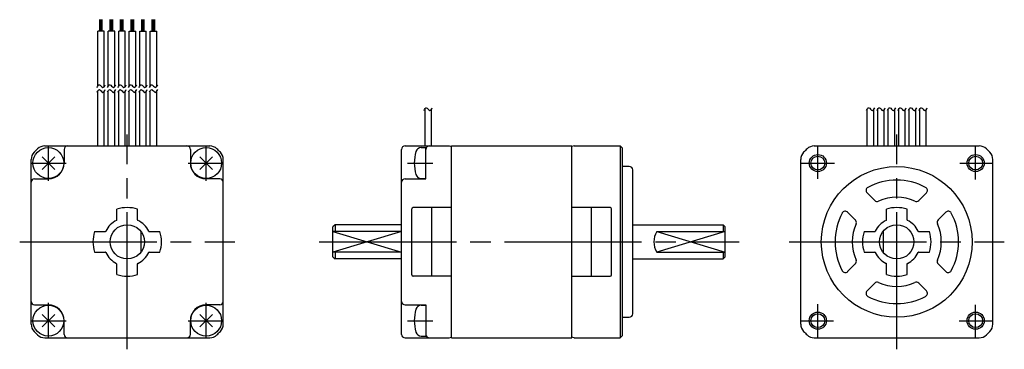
# Model space of a CAD drawing. Extents: x -128 to 16, y -16 to 32.
import ezdxf

# ---------------------------------------------------------------- set-up
doc = ezdxf.new("R2010")
doc.units = 0
doc.header["$MEASUREMENT"] = 0
doc.linetypes.add('CENTER', pattern=[27, 20, -2, 3, -2])
doc.layers.get('0').update_dxf_attribs({"linetype": 'CONTINUOUS'})

# ---------------------------------------------------------------- blocks, each defined once
blk = doc.blocks.new('A$C14DC7678')
for p, q in [((-116.22, 30.74), (-116.22, 32.43)), ((-116.03, 30.74), (-116.03, 32.43)), ((-115.84, 30.74), (-115.84, 32.43)), ((-114.69, 30.74), (-114.69, 32.43)), ((-114.5, 30.74), (-114.5, 32.43)), ((-114.31, 30.74), (-114.31, 32.43)), ((-113.16, 30.74), (-113.16, 32.43)), ((-112.97, 30.74), (-112.97, 32.43)), ((-112.78, 30.74), (-112.78, 32.43)), ((-111.62, 30.74), (-111.62, 32.43)), ((-111.43, 30.74), (-111.43, 32.43)), ((-111.24, 30.74), (-111.24, 32.43)), ((-110.09, 30.74), (-110.09, 32.43)), ((-109.9, 30.74), (-109.9, 32.43)), ((-109.71, 30.74), (-109.71, 32.43)), ((-108.56, 30.74), (-108.56, 32.43)), ((-108.37, 30.74), (-108.37, 32.43)), ((-108.18, 30.74), (-108.18, 32.43)), ((-116.5, 22.74), (-116.5, 30.74)), ((-115.56, 30.74), (-116.5, 30.74)), ((-115.56, 22.67), (-115.56, 30.74)), ((-114.97, 22.74), (-114.97, 30.74)), ((-114.03, 30.74), (-114.97, 30.74)), ((-114.03, 22.67), (-114.03, 30.74)), ((-113.44, 22.74), (-113.44, 30.74)), ((-112.5, 30.74), (-113.44, 30.74)), ((-112.5, 22.67), (-112.5, 30.74)), ((-111.91, 22.74), (-111.91, 30.74)), ((-111.91, 30.74), (-110.97, 30.74)), ((-110.97, 22.67), (-110.97, 30.74)), ((-110.38, 22.74), (-110.38, 30.74)), ((-110.38, 30.74), (-109.44, 30.74)), ((-109.44, 22.67), (-109.44, 30.74)), ((-108.85, 22.74), (-108.85, 30.74)), ((-108.85, 30.74), (-107.91, 30.74)), ((-107.91, 22.67), (-107.91, 30.74)), ((-116.5, 14), (-116.5, 22.03)), ((-115.56, 14), (-115.56, 21.96)), ((-114.97, 14), (-114.97, 22.03)), ((-114.03, 14), (-114.03, 21.96)), ((-113.44, 14), (-113.44, 22.03)), ((-112.5, 14), (-112.5, 21.96)), ((-111.91, 14), (-111.91, 22.03)), ((-110.97, 14), (-110.97, 21.96)), ((-110.38, 14), (-110.38, 22.03)), ((-109.44, 14), (-109.44, 21.96)), ((-108.85, 14), (-108.85, 22.03)), ((-107.91, 14), (-107.91, 21.96)), ((-68.77, 14), (-68.77, 19.47)), ((-67.83, 14), (-67.83, 19.39)), ((-4.3, 14), (-4.3, 19.38)), ((-3.36, 14), (-3.36, 19.31)), ((-2.77, 14), (-2.77, 19.38)), ((-1.82, 14), (-1.82, 19.31)), ((-1.24, 14), (-1.24, 19.38)), ((-0.3, 14), (-0.3, 19.31)), ((0.29, 14), (0.29, 19.38)), ((1.23, 14), (1.23, 19.31)), ((1.82, 14), (1.82, 19.38)), ((2.76, 14), (2.76, 19.31)), ((3.36, 14), (3.36, 19.38)), ((4.3, 14), (4.3, 19.31)), ((-124.23, 14), (-100.17, 14)), ((-121.4, 13.5), (-121.4, 11.5)), ((-103, 13.5), (-103, 11.5)), ((-72.2, -13.5), (-72.2, 13.5)), ((-71.7, 14), (-65.25, 14)), ((-69.34, 13.75), (-68.65, 13.75)), ((-68.65, 9.25), (-68.65, 13.75)), ((-68.65, 9.2), (-68.65, 13.5)), ((-65.25, 14), (-64.9, 13.91)), ((-64.9, 14), (-47.4, 14)), ((-64.9, -14), (-64.9, 14)), ((-47.4, -14), (-47.4, 14)), ((-47.05, 14), (-47.4, 13.91)), ((-47.05, 14), (-40.35, 14)), ((-40.35, 14), (-40.35, -14)), ((-40, 13.65), (-40.35, 14)), ((-40, -13.65), (-40, 13.65)), ((-12.03, 14), (12.03, 14)), ((-126.2, -12.03), (-126.2, 12.03)), ((-124.62, 12.42), (-122.78, 10.58)), ((-124.62, 10.58), (-122.78, 12.42)), ((-101.62, 12.42), (-99.78, 10.58)), ((-101.62, 10.58), (-99.78, 12.42)), ((-98.2, -12.03), (-98.2, 12.03)), ((-14, -12.03), (-14, 12.03)), ((14, -12.03), (14, 12.03)), ((-39, 11), (-40, 11)), ((-38.5, -10.5), (-38.5, 10.5)), ((-125.7, 9.2), (-123.7, 9.2)), ((-98.7, 9.2), (-100.7, 9.2)), ((-71.7, 9.2), (-68.65, 9.2)), ((-69.34, 9.25), (-68.65, 9.25)), ((-4.33, 7.16), (-3.21, 6.04)), ((3.21, 6.04), (4.33, 7.16)), ((-113.7, 3.22), (-113.7, 4.77)), ((-110.7, 3.22), (-110.7, 4.77)), ((-70.7, -4.8), (-70.7, 4.8)), ((-64.9, 5), (-70.5, 5)), ((-67.8, -5), (-67.8, 5)), ((-41.8, 5), (-47.4, 5)), ((-44.5, -5), (-44.5, 5)), ((-41.6, -4.8), (-41.6, 4.8)), ((-7.16, 4.33), (-6.04, 3.21)), ((-1.5, 3.22), (-1.5, 4.77)), ((1.5, 3.22), (1.5, 4.77)), ((6.04, 3.21), (7.16, 4.33)), ((-116.97, 1.5), (-115.42, 1.5)), ((-110.2, 1.5), (-110.2, -1.5)), ((-108.98, 1.5), (-107.43, 1.5)), ((-81.9, 2.5), (-82.2, 2.2)), ((-82.2, -2.2), (-82.2, 2.2)), ((-72.2, 1.5), (-82.2, 1.5)), ((-82.2, 1.5), (-72.2, -1.5)), ((-72.2, 1.5), (-82.2, -1.5)), ((-72.2, 2.5), (-81.9, 2.5)), ((-81.9, 2.5), (-81.9, 1.5)), ((-38.5, 2.5), (-25.3, 2.5)), ((-35, 1.5), (-25, 1.5)), ((-35, 1.5), (-25, -1.5)), ((-25, 1.5), (-35, -1.5)), ((-25.3, 2.5), (-25, 2.2)), ((-25.3, 2.5), (-25.3, 1.5)), ((-25, -2.2), (-25, 2.2)), ((-4.77, 1.5), (-3.22, 1.5)), ((-2, 1.5), (-2, -1.5)), ((3.22, 1.5), (4.77, 1.5)), ((-116.97, -1.5), (-115.42, -1.5)), ((-108.98, -1.5), (-107.43, -1.5)), ((-72.2, -1.5), (-82.2, -1.5)), ((-82.2, -2.2), (-81.9, -2.5)), ((-81.9, -1.5), (-81.9, -2.5)), ((-72.2, -2.5), (-81.9, -2.5)), ((-38.5, -2.5), (-25.3, -2.5)), ((-35, -1.5), (-25, -1.5)), ((-25.3, -1.5), (-25.3, -2.5)), ((-25, -2.2), (-25.3, -2.5)), ((-4.77, -1.5), (-3.22, -1.5)), ((3.22, -1.5), (4.77, -1.5)), ((-113.7, -4.77), (-113.7, -3.22)), ((-110.7, -4.77), (-110.7, -3.22)), ((-7.16, -4.33), (-6.04, -3.21)), ((-1.5, -4.77), (-1.5, -3.22)), ((1.5, -4.77), (1.5, -3.22)), ((6.04, -3.21), (7.16, -4.33)), ((-64.9, -5), (-70.5, -5)), ((-47.4, -5), (-41.8, -5)), ((-4.33, -7.16), (-3.21, -6.04)), ((3.21, -6.04), (4.33, -7.16)), ((-125.7, -9.2), (-123.7, -9.2)), ((-98.7, -9.2), (-100.7, -9.2)), ((-71.7, -9.2), (-68.65, -9.2)), ((-69.34, -9.25), (-68.65, -9.25)), ((-68.65, -9.2), (-68.65, -13.5)), ((-68.65, -9.25), (-68.65, -13.75)), ((-124.62, -10.58), (-122.78, -12.42)), ((-124.62, -12.42), (-122.78, -10.58)), ((-101.62, -10.58), (-99.78, -12.42)), ((-101.62, -12.42), (-99.78, -10.58)), ((-40, -11), (-39, -11)), ((-121.4, -13.5), (-121.4, -11.5)), ((-103, -13.5), (-103, -11.5)), ((-124.23, -14), (-100.17, -14)), ((-71.7, -14), (-65.25, -14)), ((-69.34, -13.75), (-68.65, -13.75)), ((-65.25, -14), (-64.9, -13.91)), ((-64.9, -14), (-47.4, -14)), ((-47.05, -14), (-47.4, -13.91)), ((-47.05, -14), (-40.35, -14)), ((-40, -13.65), (-40.35, -14)), ((-12.03, -14), (12.03, -14))]:
    blk.add_line(p, q)
at = {"linetype": 'CENTER'}
for p, q in [((-112.2, -15.68), (-112.2, 15.68)), ((0, -15.68), (0, 15.68)), ((-123.7, 8.9), (-123.7, 14)), ((-100.7, 8.9), (-100.7, 14)), ((-11.5, 9.21), (-11.5, 14.08)), ((11.5, 9.1), (11.5, 13.92)), ((-126.2, 11.5), (-121.1, 11.5)), ((-103.3, 11.5), (-98.2, 11.5)), ((-71.35, 11.5), (-67.65, 11.5)), ((-13.92, 11.5), (-9.1, 11.5)), ((9.21, 11.5), (14.08, 11.5)), ((-127.88, 0), (-96.52, 0)), ((-84.2, 0), (-23, 0)), ((-15.68, 0), (15.68, 0)), ((-123.7, -14), (-123.7, -8.9)), ((-100.7, -14), (-100.7, -8.9)), ((-11.5, -13.92), (-11.5, -9.1)), ((11.5, -14.08), (11.5, -9.21)), ((-126.2, -11.5), (-121.1, -11.5)), ((-103.3, -11.5), (-98.2, -11.5)), ((-71.35, -11.5), (-67.65, -11.5)), ((-14.08, -11.5), (-9.21, -11.5)), ((9.1, -11.5), (13.92, -11.5))]:
    blk.add_line(p, q, dxfattribs=at)
for centre, radius in [((-123.7, 11.5), 2.25), ((-100.7, 11.5), 2.25), ((-11.5, 11.5), 1.25), ((-11.5, 11.5), 1.01), ((11.5, 11.5), 1.25), ((11.5, 11.5), 1.01), ((0, 0), 11), ((-112.2, 0), 2.5), ((0, 0), 2.5), ((-123.7, -11.5), 2.25), ((-100.7, -11.5), 2.25), ((-11.5, -11.5), 1.25), ((-11.5, -11.5), 1.01), ((11.5, -11.5), 1.25), ((11.5, -11.5), 1.01)]:
    blk.add_circle(centre, radius)
for centre, radius, start, end in [((-124.7, 12.03), 1.5, 136.0926, 180), ((-112.2, 0), 18.85, 133.9086, 136.0926), ((-124.23, 12.5), 1.5, 90, 133.9086), ((-120.9, 13.5), 0.5, 90, 180), ((-103.5, 13.5), 0.5, 0, 90), ((-100.17, 12.5), 1.5, 46.0914, 90), ((-112.2, 0), 18.85, 43.9078, 46.0914), ((-99.7, 12.03), 1.5, 0, 43.9078), ((-71.7, 13.5), 0.5, 90, 180), ((-64.35, 11.5), 6, 163.8084, 196.1915), ((-69.34, 12.95), 0.8, 89.9988, 163.8072), ((-68.15, 13.5), 0.5, 90, 180), ((-12.5, 12.03), 1.5, 136.0926, 180), ((0, 0), 18.85, 133.9086, 136.0926), ((-12.03, 12.5), 1.5, 90, 133.9086), ((12.03, 12.5), 1.5, 46.0914, 90), ((0, 0), 18.85, 43.9074, 46.0914), ((12.5, 12.03), 1.5, 0, 43.9074), ((-123.7, 11.5), 2.3, 270, 0), ((-100.7, 11.5), 2.3, 180, 270), ((-39, 10.5), 0.5, 0, 90), ((-125.7, 8.7), 0.5, 90, 180), ((-98.7, 8.7), 0.5, 0, 90), ((-71.7, 8.7), 0.5, 90, 180), ((-69.34, 10.05), 0.8, 196.1927, 270.001), ((0, 0), 9, 62.1047, 117.8953), ((-3.98, 7.51), 0.5, 117.8948, 224.9999), ((3.98, 7.51), 0.5, 314.9998, 62.105), ((-2.86, 6.39), 0.5, 225, 294.0747), ((0, 0), 6.5, 65.9248, 114.0751), ((2.86, 6.39), 0.5, 245.9251, 314.9998), ((-112.2, 0), 5, 72.5423, 107.4576), ((-70.5, 4.8), 0.2, 90, 180), ((-41.8, 4.8), 0.2, 0, 90), ((-7.51, 3.98), 0.5, 45, 152.1051), ((0, 0), 5, 72.5423, 107.4576), ((7.51, 3.98), 0.5, 27.8949, 134.9999), ((-112.2, 0), 3.5, 116.3878, 153.6123), ((-113.8, 3.22), 0.1, 296.386, 0), ((-110.6, 3.22), 0.1, 179.9999, 243.6138), ((-112.2, 0), 3.5, 26.3878, 63.6122), ((0, 0), 9, 152.1046, 207.8953), ((-6.39, 2.86), 0.5, 335.9251, 45), ((0, 0), 3.5, 116.3878, 153.6123), ((-1.6, 3.22), 0.1, 296.386, 0), ((1.6, 3.22), 0.1, 179.9999, 243.6138), ((0, 0), 3.5, 26.3878, 63.6122), ((6.39, 2.86), 0.5, 134.9999, 204.0748), ((0, 0), 9, 332.1045, 27.8953), ((-112.2, 0), 5, 162.5424, 197.4576), ((-115.42, 1.6), 0.1, 270, 333.6128), ((-108.98, 1.6), 0.1, 206.3891, 270), ((-112.2, 0), 5, 342.5422, 17.4576), ((-32.4, 0), 3, 150, 210), ((0, 0), 6.5, 155.9249, 204.0751), ((0, 0), 5, 162.5424, 197.4576), ((-3.22, 1.6), 0.1, 270, 333.6128), ((3.22, 1.6), 0.1, 206.3891, 270), ((0, 0), 5, 342.5422, 17.4576), ((0, 0), 6.5, 335.9248, 24.0752), ((-115.42, -1.6), 0.1, 26.3891, 90), ((-112.2, 0), 3.5, 206.3878, 243.6123), ((-112.2, 0), 3.5, 296.3879, 333.6121), ((-108.98, -1.6), 0.1, 90, 153.6128), ((-6.39, -2.86), 0.5, 314.9998, 24.0749), ((-3.22, -1.6), 0.1, 26.3891, 90), ((0, 0), 3.5, 206.3878, 243.6123), ((0, 0), 3.5, 296.3879, 333.6121), ((3.22, -1.6), 0.1, 90, 153.6128), ((6.39, -2.86), 0.5, 155.9251, 225), ((-110.6, -3.22), 0.1, 116.3862, 180), ((-110.6, -3.22), 0.1, 116.3861, 179.9999), ((-7.51, -3.98), 0.5, 207.8949, 314.9998), ((-1.6, -3.22), 0.1, 0, 63.6138), ((1.6, -3.22), 0.1, 116.3861, 179.9999), ((7.51, -3.98), 0.5, 225, 332.105), ((-112.2, 0), 5, 252.5424, 287.4575), ((-70.5, -4.8), 0.2, 180, 270), ((-41.8, -4.8), 0.2, 270, 0), ((0, 0), 5, 252.5424, 287.4575), ((-3.98, -7.51), 0.5, 134.9999, 242.1051), ((-2.86, -6.39), 0.5, 65.9251, 134.9999), ((0, 0), 6.5, 245.9248, 294.0749), ((2.86, -6.39), 0.5, 45, 114.0749), ((3.98, -7.51), 0.5, 297.8948, 45), ((0, 0), 9, 242.1047, 297.8953), ((-125.7, -8.7), 0.5, 180, 270), ((-123.7, -11.5), 2.3, 0, 90), ((-100.7, -11.5), 2.3, 90, 180), ((-98.7, -8.7), 0.5, 270, 0), ((-71.7, -8.7), 0.5, 180, 270), ((-64.35, -11.5), 6, 163.8085, 196.1916), ((-69.34, -10.05), 0.8, 89.999, 163.8073), ((-39, -10.5), 0.5, 269.9998, 0), ((-124.7, -12.03), 1.5, 180, 223.9074), ((-99.7, -12.03), 1.5, 316.0922, 0), ((-12.5, -12.03), 1.5, 180, 223.9074), ((12.5, -12.03), 1.5, 316.0926, 0), ((-112.2, 0), 18.85, 223.9074, 226.0926), ((-124.23, -12.5), 1.5, 226.0926, 270), ((-120.9, -13.5), 0.5, 180, 270), ((-103.5, -13.5), 0.5, 270, 0), ((-100.17, -12.5), 1.5, 270, 313.9074), ((-112.2, 0), 18.85, 313.9074, 316.0922), ((-71.7, -13.5), 0.5, 180, 270.0005), ((-69.34, -12.95), 0.8, 196.1928, 270.0012), ((-68.15, -13.5), 0.5, 180, 270.0005), ((0, 0), 18.85, 223.9074, 226.0926), ((-12.03, -12.5), 1.5, 226.0926, 270), ((12.03, -12.5), 1.5, 270, 313.9074), ((0, 0), 18.85, 313.9074, 316.0926)]:
    blk.add_arc(centre, radius, start, end)
for points in [[(-116.6, 22.55), (-116.5, 22.75), (-116.26, 23.21), (-115.76, 22.25), (-115.51, 22.72), (-115.4, 22.94)], [(-116.6, 21.83), (-116.5, 22.03), (-116.26, 22.49), (-115.76, 21.54), (-115.51, 22.01), (-115.4, 22.22)], [(-115.07, 22.55), (-114.97, 22.75), (-114.73, 23.21), (-114.23, 22.25), (-113.98, 22.72), (-113.87, 22.94)], [(-115.07, 21.83), (-114.97, 22.03), (-114.73, 22.49), (-114.23, 21.54), (-113.98, 22.01), (-113.87, 22.22)], [(-113.54, 22.55), (-113.44, 22.75), (-113.2, 23.21), (-112.7, 22.25), (-112.45, 22.72), (-112.34, 22.94)], [(-113.54, 21.83), (-113.44, 22.03), (-113.2, 22.49), (-112.7, 21.54), (-112.45, 22.01), (-112.34, 22.22)], [(-112.01, 22.55), (-111.91, 22.75), (-111.67, 23.21), (-111.17, 22.25), (-110.92, 22.72), (-110.81, 22.94)], [(-112.01, 21.83), (-111.91, 22.03), (-111.67, 22.49), (-111.17, 21.54), (-110.92, 22.01), (-110.81, 22.22)], [(-110.48, 22.55), (-110.38, 22.75), (-110.14, 23.21), (-109.64, 22.25), (-109.39, 22.72), (-109.28, 22.94)], [(-110.48, 21.83), (-110.38, 22.03), (-110.14, 22.49), (-109.64, 21.54), (-109.39, 22.01), (-109.28, 22.22)], [(-108.95, 22.55), (-108.85, 22.75), (-108.61, 23.21), (-108.11, 22.25), (-107.86, 22.72), (-107.75, 22.94)], [(-108.95, 21.83), (-108.85, 22.03), (-108.61, 22.49), (-108.11, 21.54), (-107.86, 22.01), (-107.75, 22.22)], [(-68.93, 19.19), (-68.82, 19.39), (-68.59, 19.85), (-68.09, 18.9), (-67.84, 19.37), (-67.72, 19.58)], [(-4.4, 19.18), (-4.3, 19.38), (-4.06, 19.84), (-3.56, 18.89), (-3.31, 19.36), (-3.2, 19.57)], [(-2.87, 19.18), (-2.77, 19.38), (-2.53, 19.84), (-2.03, 18.89), (-1.78, 19.36), (-1.67, 19.57)], [(-1.34, 19.18), (-1.24, 19.38), (-1, 19.84), (-0.5, 18.89), (-0.25, 19.36), (-0.14, 19.57)], [(0.19, 19.18), (0.29, 19.38), (0.53, 19.84), (1.03, 18.89), (1.28, 19.36), (1.39, 19.57)], [(1.72, 19.18), (1.82, 19.38), (2.06, 19.84), (2.56, 18.89), (2.81, 19.36), (2.92, 19.57)], [(3.25, 19.18), (3.35, 19.38), (3.59, 19.84), (4.09, 18.89), (4.34, 19.36), (4.45, 19.57)]]:
    blk.add_open_spline(points, degree=3, knots=[0, 0, 0, 0, 0.509844, 1.160779, 1.705252, 1.705252, 1.705252, 1.705252])

msp = doc.modelspace()

# ---------------------------------------------------------------- block references
msp.add_blockref('A$C14DC7678', (0, 0))

doc.saveas('drawing.dxf')
